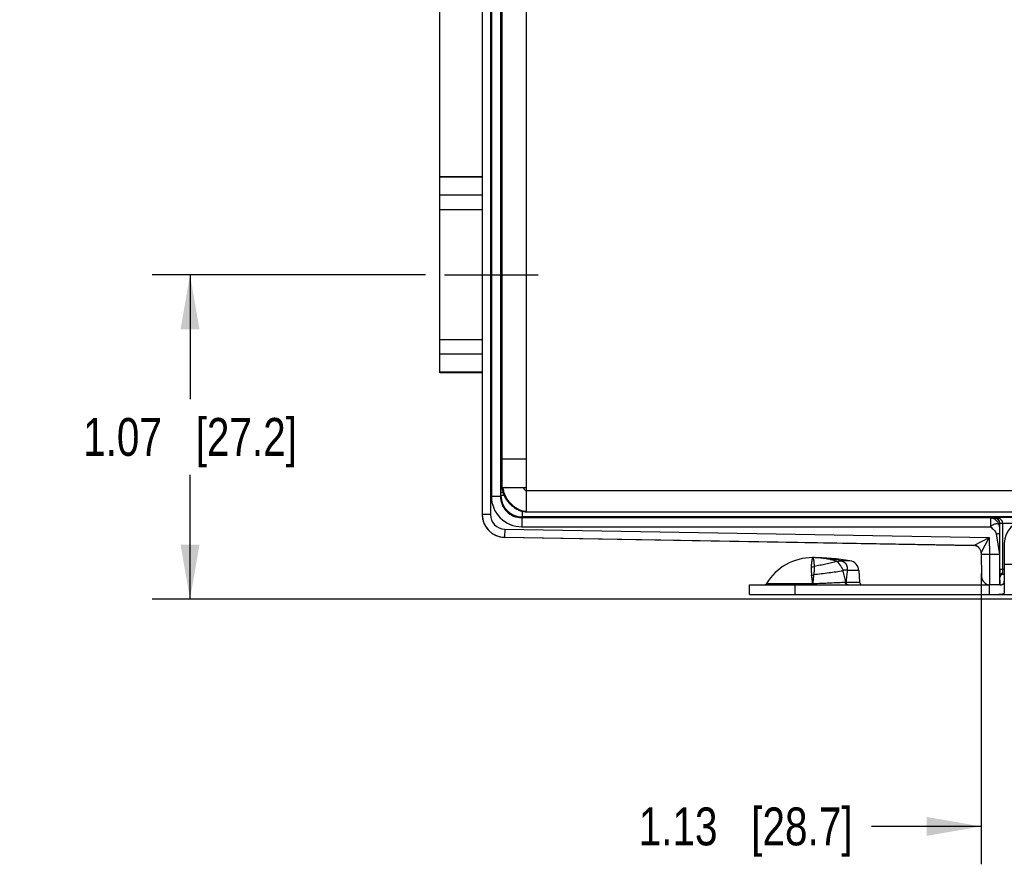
# Model space of a CAD drawing. Header units: inches. Extents: x 0 to 22, y 0 to 17.
# Tile 2 of 23: x 5.6 to 8.9, y 4.9 to 7.7. Entities that reach past the tile are written whole.
import ezdxf

# ---------------------------------------------------------------- set-up
doc = ezdxf.new("R2010")
doc.units = ezdxf.units.IN
doc.header["$LTSCALE"] = 1.21
doc.header["$MEASUREMENT"] = 0
doc.linetypes.add('CENTER', pattern=[0.6, 0.375, -0.075, 0.075, -0.075])
doc.layers.get('0').update_dxf_attribs({"linetype": 'CONTINUOUS'})
for name, color, linetype in [('02___PRT_ALL_AXES', 7, 'CONTINUOUS'), ('DIMENSIONS', 7, 'CONTINUOUS'), ('FEATURES', 7, 'CONTINUOUS')]:
    doc.layers.add(name, color=color, linetype=linetype)
doc.styles.get("Standard").update_dxf_attribs({"font": 'txt', "width": 0.8})
doc.dimstyles.new('DIMSTYLE_1', dxfattribs={"dimtxt": 0.125, "dimasz": 0.18, "dimexe": 0.125, "dimexo": 0.0625, "dimgap": 0.0625, "dimtad": 0, "dimtih": 1, "dimtoh": 1, "dimzin": 4, "dimdsep": 46, "dimtxsty": 'STANDARD', "dimblk": '_FILLED', "dimblk1": '_FILLED', "dimblk2": '_FILLED', "dimcen": 0.09, "dimadec": 0, "dimazin": 0, "dimtp": 0.001, "dimtm": 0.001, "dimtfac": 1, "dimtofl": 0, "dimtmove": 0, "dimatfit": 3, "dimldrblk": '_FILLED', "dimfxl": 1, "dimtolj": 1, "dimtzin": 4, "dimarcsym": 0})

# ---------------------------------------------------------------- blocks, each defined once
blk = doc.blocks.new('_FILLED')
at = {"color": 0, "linetype": 'BYBLOCK'}
blk.add_solid([(0, 0), (-1, 0.174), (-1, -0.174)], dxfattribs=at)
blk = doc.blocks.new('*D0')
at = {"layer": 'DIMENSIONS', "color": 2, "linetype": 'CONTINUOUS'}
for p, q in [((8.7849, 5.865), (8.7849, 4.9053)), ((9.9131, 5.8628), (9.9131, 4.9053)), ((8.7849, 5.0303), (8.4224, 5.0303)), ((9.9131, 5.0303), (10.2731, 5.0303))]:
    blk.add_line(p, q, dxfattribs=at)
at = {"layer": 'DIMENSIONS', "color": 2, "linetype": 'CONTINUOUS', "xscale": 0.18, "yscale": 0.18, "zscale": 0.18}
blk.add_blockref('_FILLED', (8.7849, 5.0303), dxfattribs=at)
at = {"layer": 'DIMENSIONS', "color": 2, "linetype": 'CONTINUOUS', "xscale": 0.18, "yscale": 0.18, "zscale": 0.18, "rotation": 180}
blk.add_blockref('_FILLED', (9.9131, 5.0303), dxfattribs=at)
at = {"layer": 'DIMENSIONS', "color": 2, "linetype": 'CONTINUOUS', "insert": (8.3599, 5.0928), "char_height": 0.125, "width": 1.125, "attachment_point": 3, "line_spacing_factor": 0.9}
blk.add_mtext('1.13{\\Ftxt.shx;\\W1.000000;\\H0.125000; }[28.7]', dxfattribs=at)
blk = doc.blocks.new('*D1')
at = {"layer": 'DIMENSIONS', "color": 2, "linetype": 'CONTINUOUS'}
for p, q in [((6.9496, 6.8508), (6.0471, 6.8508)), ((6.1721, 6.8508), (6.1721, 6.4406)), ((6.1721, 5.7803), (6.1721, 6.1906)), ((9.1035, 5.7803), (6.0471, 5.7803))]:
    blk.add_line(p, q, dxfattribs=at)
at = {"layer": 'DIMENSIONS', "color": 2, "linetype": 'CONTINUOUS', "xscale": 0.18, "yscale": 0.18, "zscale": 0.18}
for p, rotation in [((6.1721, 6.8508), 90.0001115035), ((6.1721, 5.7803), 270)]:
    blk.add_blockref('_FILLED', p, dxfattribs=dict(at, rotation=rotation))
at = {"layer": 'DIMENSIONS', "color": 2, "linetype": 'CONTINUOUS', "insert": (6.1721, 6.3781), "char_height": 0.125, "width": 1.125, "attachment_point": 2, "line_spacing_factor": 0.9}
blk.add_mtext('1.07{\\Ftxt.shx;\\W1.000000;\\H0.125000; }[27.2]', dxfattribs=at)
blk = doc.blocks.new('*D11')
at = {"layer": 'DIMENSIONS', "color": 2, "linetype": 'CONTINUOUS'}
for p, q in [((6.9971, 7.1277), (6.9971, 10.1243)), ((10.7001, 8.5959), (10.7001, 10.1243)), ((6.9971, 9.9993), (8.2236, 9.9993)), ((10.7001, 9.9993), (9.4736, 9.9993))]:
    blk.add_line(p, q, dxfattribs=at)
at = {"layer": 'DIMENSIONS', "color": 2, "linetype": 'CONTINUOUS', "xscale": 0.18, "yscale": 0.18, "zscale": 0.18, "rotation": 180}
blk.add_blockref('_FILLED', (6.9971, 9.9993), dxfattribs=at)
at = {"layer": 'DIMENSIONS', "color": 2, "linetype": 'CONTINUOUS', "xscale": 0.18, "yscale": 0.18, "zscale": 0.18}
blk.add_blockref('_FILLED', (10.7001, 9.9993), dxfattribs=at)
at = {"layer": 'DIMENSIONS', "color": 2, "linetype": 'CONTINUOUS', "insert": (8.8486, 10.0618), "char_height": 0.125, "width": 1.125, "attachment_point": 2, "line_spacing_factor": 0.9}
blk.add_mtext('3.70{\\Ftxt.shx;\\W1.000000;\\H0.125000; }[94.1]', dxfattribs=at)

msp = doc.modelspace()

# ---------------------------------------------------------------- linework, layer by layer
at = {"color": 7, "linetype": 'CONTINUOUS'}
for p, q in [((7.1371, 8.9701), (7.1371, 6.0596)), ((7.1641, 8.9701), (7.1641, 6.0596)), ((7.1673, 8.9104), (7.1673, 6.1192)), ((7.1973, 8.9104), (7.1973, 6.1192)), ((7.2031, 7.3989), (7.2007, 7.4009)), ((7.2006, 7.2436), (7.2006, 7.2994)), ((7.2031, 7.2867), (7.2006, 7.2846)), ((7.2016, 7.2855), (7.2016, 7.2688)), ((7.2016, 7.2688), (7.2006, 7.2688)), ((7.2018, 7.2558), (7.2006, 7.2558)), ((7.2018, 7.2558), (7.2018, 7.2558)), ((7.2002, 7.2242), (7.2005, 7.2308)), ((7.1992, 6.6104), (7.1992, 7.0912)), ((7.2005, 6.4708), (7.2002, 6.4775)), ((7.2006, 6.4022), (7.2006, 6.458)), ((7.2006, 6.4458), (7.2018, 6.4458)), ((7.2018, 6.4458), (7.2018, 6.4458)), ((7.2006, 6.4328), (7.2016, 6.4328)), ((7.2031, 6.4149), (7.2006, 6.4171)), ((7.2016, 6.4328), (7.2016, 6.4162)), ((7.2031, 6.3027), (7.2007, 6.3007)), ((7.2005, 6.2287), (7.2031, 6.2339)), ((7.1992, 6.1807), (7.2001, 6.1826)), ((7.2001, 6.1887), (7.2001, 6.1826)), ((7.2001, 6.1887), (7.2031, 6.1887)), ((7.2001, 6.1826), (7.2031, 6.1826)), ((7.2066, 6.1483), (7.206, 6.1483)), ((7.2157, 6.1483), (7.215, 6.1483)), ((7.1973, 6.1192), (7.1673, 6.1192)), ((7.1973, 6.1192), (7.1988, 6.1221)), ((7.1988, 6.1221), (7.1988, 6.1307)), ((7.2063, 6.1307), (7.1988, 6.1307)), ((7.2098, 6.1221), (7.1988, 6.1221)), ((7.1641, 6.0596), (7.1371, 6.0596)), ((7.2673, 6.0492), (7.2687, 6.0521)), ((7.2673, 6.0492), (7.2673, 6.0192)), ((7.2673, 6.0492), (8.8156, 6.0492)), ((7.2687, 6.0704), (7.2687, 6.0521)), ((9.1515, 6.0521), (7.2687, 6.0521)), ((8.8156, 6.0492), (8.8257, 6.0496)), ((8.8156, 6.0492), (8.8156, 6.0192)), ((8.8257, 6.0496), (8.8263, 6.0506)), ((8.8263, 6.0506), (9.1659, 6.0506)), ((7.2673, 6.0192), (8.8156, 6.0192)), ((8.8456, 6.0192), (8.8454, 5.9958)), ((8.8456, 6.0192), (8.8457, 6.0296)), ((8.8457, 6.0296), (8.846, 6.0301)), ((8.856, 6.0306), (8.846, 6.0304)), ((8.856, 6.0301), (8.846, 6.0301)), ((8.846, 5.8783), (8.846, 6.0301)), ((8.856, 6.0306), (8.9014, 6.0306)), ((8.856, 5.8783), (8.856, 6.0301)), ((7.2112, 6.0116), (7.2108, 5.9846)), ((7.2108, 5.9846), (8.7603, 5.9575)), ((8.7603, 5.957), (7.2108, 5.984)), ((7.2112, 6.0116), (8.8109, 5.9836)), ((8.7603, 5.9575), (8.8109, 5.9836)), ((8.7848, 5.9329), (8.8109, 5.9836)), ((8.8109, 5.9836), (8.8119, 5.9279)), ((8.8341, 5.9958), (8.8453, 5.9273)), ((8.8454, 5.9958), (8.8453, 5.9273)), ((8.7848, 5.933), (8.7862, 5.8544)), ((8.8119, 5.9279), (8.7849, 5.9275)), ((8.8453, 5.9273), (8.8119, 5.9279)), ((8.8119, 5.9279), (8.8127, 5.8279)), ((8.2672, 5.9143), (8.2678, 5.9142)), ((8.3084, 5.905), (8.3072, 5.9049)), ((8.3084, 5.905), (8.3211, 5.907)), ((8.3514, 5.9071), (8.3211, 5.9071)), ((8.3211, 5.907), (8.3211, 5.9071)), ((8.3286, 5.8747), (8.3273, 5.873)), ((8.3415, 5.8757), (8.3426, 5.8744)), ((8.3806, 5.8744), (8.3426, 5.8744)), ((8.8611, 5.8783), (8.846, 5.8783)), ((8.8461, 5.8278), (8.8461, 5.8573)), ((8.8561, 5.8651), (8.856, 5.8783)), ((8.8561, 5.8613), (8.8561, 5.8651)), ((8.8611, 5.8613), (8.8561, 5.8613)), ((8.0759, 5.8321), (8.2278, 5.8321)), ((8.2278, 5.8321), (8.2284, 5.8321)), ((8.2278, 5.8273), (8.2278, 5.8279)), ((8.2283, 5.8273), (8.2284, 5.8321)), ((8.3384, 5.8368), (8.3826, 5.8368)), ((8.8461, 5.8273), (8.8127, 5.8279))]:
    msp.add_line(p, q, dxfattribs=at)
at = {"color": 3, "linetype": 'CONTINUOUS'}
for p, q in [((7.2831, 6.0683), (7.2831, 8.9613)), ((7.2031, 6.1483), (7.2031, 8.8813)), ((7.2031, 6.2433), (7.2831, 6.2433)), ((7.2031, 6.1483), (7.2831, 6.1483)), ((7.2831, 6.1383), (9.2571, 6.1383)), ((7.2788, 6.0685), (7.2828, 6.0683)), ((7.2828, 6.0683), (9.1781, 6.0683))]:
    msp.add_line(p, q, dxfattribs=at)
msp.add_lwpolyline([(7.2598, 6.0732), (7.2664, 6.0709), (7.2788, 6.0685)], dxfattribs=at)
at = {"color": 7, "linetype": 'CONTINUOUS'}
for centre, radius, start, end in [((12.6743, 6.1309), 5.4756, 179.8173, 180.0012), ((7.2673, 6.1192), 0.1, 179.9957, 269.9973), ((7.2673, 6.1192), 0.07, 179.9866, 270.0005), ((7.2688, 6.1221), 0.07, 180.0022, 269.9958), ((7.2119, 6.0596), 0.0748, 180.008, 182.9613), ((7.2121, 6.059), 0.075, 180, 269), ((7.2124, 6.0596), 0.0753, 182.9633, 193.5794), ((7.2121, 6.0596), 0.048, 179.9994, 268.9984), ((7.2121, 6.0596), 0.075, 193.6056, 201.2518), ((7.212, 6.0595), 0.0749, 201.2534, 206.8242), ((7.2123, 6.0597), 0.0752, 206.8347, 215.8081), ((7.212, 6.0595), 0.0748, 215.8145, 219.8095), ((8.826, 6.0301), 0.03, 359.9991, 0.992), ((7.2122, 6.0597), 0.0752, 219.8195, 229.7812), ((7.2119, 6.0594), 0.0748, 229.7918, 232.3451), ((7.2122, 6.0598), 0.0752, 232.3566, 243.5295), ((7.2121, 6.0596), 0.075, 243.5485, 269), ((8.7598, 5.9325), 0.025, 47.977, 88.9945), ((8.7598, 5.9325), 0.025, 47.9594, 89.0009), ((8.7598, 5.932), 0.025, 1.0022, 89.0001), ((8.223, 5.9462), 0.0595, 269.9943, 279.9029), ((8.2281, 5.4897), 0.4276, 88.1973, 90.0002), ((8.2281, 5.6668), 0.2505, 85.9763, 89.9953), ((8.2281, 5.4905), 0.4268, 85.7974, 88.1968), ((8.2278, 5.6619), 0.2554, 85.3949, 85.9906), ((8.2277, 5.661), 0.2563, 84.9862, 85.395), ((8.2274, 5.658), 0.2594, 81.1784, 84.9823), ((8.2274, 5.4838), 0.4336, 77.5215, 85.7732), ((8.2264, 5.6512), 0.2663, 77.1869, 81.0501), ((8.2255, 5.6468), 0.2707, 76.2578, 77.198), ((8.2247, 5.6436), 0.274, 72.4758, 76.2551), ((8.2184, 5.9333), 0.0741, 275.0398, 280.0358), ((7.8408, 5.8058), 0.3878, 3.8885, 7.9613), ((8.8132, 5.8549), 0.027, 181, 269), ((10.7344, 5.8757), 1.8884, 179.92, 180.5542), ((8.8561, 5.8513), 0.01, 90, 180), ((8.0674, 5.8373), 0.01, 270, 328.5015), ((7.0384, 5.8328), 1.1894, 359.7612, 359.9636), ((8.3148, 6.593), 0.7566, 271.622, 271.7818), ((8.3926, 5.8373), 0.01, 183, 270)]:
    msp.add_arc(centre, radius, start, end, dxfattribs=at)
at = {"color": 3, "linetype": 'CONTINUOUS'}
for centre, radius, start, end in [((7.2533, 6.1483), 0.0502, 180.001, 180.9035), ((7.2539, 6.1483), 0.0509, 180.9033, 181.6671), ((7.252, 6.1498), 0.0469, 181.7665, 182.5709), ((7.2529, 6.1498), 0.0478, 182.5717, 183.6102), ((7.2821, 6.1133), 0.0428, 269.8503, 270.7809), ((7.2821, 6.1128), 0.0423, 270.7817, 271.3202)]:
    msp.add_arc(centre, radius, start, end, dxfattribs=at)
at = {"color": 7, "linetype": 'CONTINUOUS'}
for centre, major_axis, ratio, start_param, end_param in [((7.2011, 7.3428), (0, 0.074), 0.008727, -0.670764, 2.196724), ((7.2018, 7.2688), (0, 0.013), 0.008727, -4.712389, -3.141593), ((7.2019, 7.1214), (0, 0.135), 0.008727, -1.167917, 0), ((7.2004, 7.0912), (0, 0.135), 0.008727, 0.174533, 1.570796), ((7.2005, 7.2436), (0, 0.013), 0.008727, -2.96706, -1.570796), ((7.2004, 6.6104), (0, 0.135), 0.008727, -4.712389, -3.316126), ((7.2005, 6.458), (0, 0.013), 0.008727, -1.570796, -0.174533), ((7.2018, 6.4328), (0, 0.013), 0.008727, 0, 1.570796), ((7.2011, 6.3588), (0, 0.074), 0.008727, 0.944869, 3.812357), ((8.8462, 5.9273), (0, 0.1), 0.008726, 1.570644, 3.041273)]:
    msp.add_ellipse(centre, major_axis=major_axis, ratio=ratio, start_param=start_param, end_param=end_param, dxfattribs=at)
for points, knots in [([(7.2001, 6.1887), (7.2001, 6.1912), (7.2001, 6.1963), (7.2001, 6.2036), (7.2002, 6.2104), (7.2002, 6.2163), (7.2003, 6.2207), (7.2003, 6.2236), (7.2003, 6.2253), (7.2004, 6.2266), (7.2004, 6.2276), (7.2004, 6.2283), (7.2004, 6.2286), (7.2005, 6.2287)], [0, 0, 0, 0, 0.192915, 0.37861, 0.55011, 0.700938, 0.825417, 0.87627, 0.918863, 0.952805, 0.977774, 0.993547, 1, 1, 1, 1]), ([(7.1988, 6.1483), (7.1988, 6.1526), (7.1988, 6.1588), (7.1989, 6.1666), (7.1989, 6.1713), (7.199, 6.1751), (7.199, 6.1777), (7.1991, 6.1792), (7.1991, 6.18), (7.1992, 6.1804), (7.1992, 6.1807), (7.1992, 6.1807)], [0, 0, 0, 0, 0.400673, 0.571715, 0.717979, 0.836203, 0.923772, 0.955427, 0.978754, 0.993625, 1, 1, 1, 1]), ([(8.8156, 6.0492), (8.8172, 6.0492), (8.8206, 6.0485), (8.8258, 6.0466), (8.8309, 6.0433), (8.8357, 6.0393), (8.8397, 6.0345), (8.843, 6.0294), (8.8447, 6.0249), (8.8454, 6.0215), (8.8455, 6.0199), (8.8456, 6.0192)], [0, 0, 0, 0, 0.1053, 0.230674, 0.36234, 0.501276, 0.64022, 0.770815, 0.896305, 0.954796, 1, 1, 1, 1]), ([(8.8257, 6.0496), (8.8283, 6.0496), (8.8336, 6.0485), (8.8402, 6.0441), (8.8446, 6.0374), (8.8457, 6.0322), (8.8457, 6.0296)], [0, 0, 0, 0, 0.250084, 0.500171, 0.750077, 1, 1, 1, 1]), ([(8.846, 6.0301), (8.846, 6.0319), (8.8455, 6.0354), (8.8432, 6.0411), (8.8389, 6.0463), (8.8327, 6.0497), (8.8283, 6.0506), (8.8263, 6.0506)], [0, 0, 0, 0, 0.174092, 0.329669, 0.585524, 0.801132, 1, 1, 1, 1]), ([(8.856, 6.0306), (8.8559, 6.0324), (8.8551, 6.036), (8.8522, 6.0404), (8.8485, 6.0439), (8.843, 6.0472), (8.8355, 6.0499), (8.8293, 6.0506), (8.8263, 6.0506)], [0, 0, 0, 0, 0.139659, 0.273271, 0.400932, 0.524533, 0.764338, 1, 1, 1, 1]), ([(8.8456, 6.0192), (8.8455, 6.0206), (8.8451, 6.0232), (8.843, 6.0265), (8.8396, 6.0285), (8.8353, 6.029), (8.8305, 6.0283), (8.8264, 6.0266), (8.823, 6.0248), (8.8194, 6.0229), (8.8167, 6.021), (8.8156, 6.0192)], [0, 0, 0, 0, 0.105689, 0.201398, 0.297978, 0.40693, 0.533793, 0.676569, 0.75429, 0.836208, 1, 1, 1, 1]), ([(8.8156, 6.0192), (8.8192, 6.0156), (8.8253, 6.0108), (8.8318, 6.003), (8.8337, 5.9982), (8.8341, 5.9958)], [0, 0, 0, 0, 0.509508, 0.757073, 1, 1, 1, 1]), ([(8.8341, 5.9958), (8.8355, 5.996), (8.8381, 5.9964), (8.8417, 5.9966), (8.8438, 5.9965), (8.8454, 5.9961), (8.8454, 5.9958)], [0, 0, 0, 0, 0.375004, 0.693333, 0.908456, 1, 1, 1, 1]), ([(8.223, 5.8867), (8.223, 5.8857), (8.2229, 5.8837), (8.2229, 5.8806), (8.223, 5.8773), (8.2233, 5.8728), (8.224, 5.8668), (8.2246, 5.862), (8.2249, 5.8595)], [0, 0, 0, 0, 0.109796, 0.223971, 0.34258, 0.465599, 0.724548, 1, 1, 1, 1]), ([(8.2281, 5.9173), (8.228, 5.9173), (8.228, 5.9173), (8.2279, 5.9172), (8.2279, 5.9172), (8.2278, 5.917), (8.2277, 5.9168), (8.2276, 5.9165), (8.2274, 5.9162), (8.2273, 5.9158), (8.2271, 5.9151), (8.2268, 5.9142), (8.2265, 5.9128), (8.2262, 5.9112), (8.2258, 5.9094), (8.2254, 5.9074), (8.2249, 5.9042), (8.2243, 5.8996), (8.2236, 5.8934), (8.2232, 5.889), (8.223, 5.8867)], [0, 0, 0, 0, 0.002842, 0.004747, 0.007053, 0.012976, 0.020745, 0.03041, 0.041994, 0.055508, 0.070957, 0.107661, 0.152059, 0.204085, 0.263666, 0.330724, 0.405157, 0.575723, 0.774442, 1, 1, 1, 1]), ([(8.2281, 5.9173), (8.2282, 5.9173), (8.2284, 5.9173), (8.2287, 5.9172), (8.2291, 5.9169), (8.2294, 5.9166), (8.2297, 5.9161), (8.23, 5.9154), (8.2304, 5.9143), (8.2307, 5.913), (8.231, 5.9115), (8.2313, 5.9097), (8.2316, 5.9077), (8.2318, 5.9055), (8.2321, 5.903), (8.2324, 5.8993), (8.2328, 5.8942), (8.2331, 5.8899), (8.2333, 5.8876)], [0, 0, 0, 0, 0.009064, 0.018158, 0.037964, 0.049401, 0.062139, 0.09206, 0.128528, 0.171928, 0.222458, 0.280214, 0.345238, 0.417517, 0.497014, 0.58368, 0.778182, 1, 1, 1, 1]), ([(8.2333, 5.8876), (8.2333, 5.8866), (8.2334, 5.8846), (8.2334, 5.8816), (8.2332, 5.8783), (8.2329, 5.8738), (8.2323, 5.8677), (8.2317, 5.8629), (8.2313, 5.8604)], [0, 0, 0, 0, 0.105865, 0.21817, 0.336422, 0.460131, 0.721976, 1, 1, 1, 1]), ([(8.3072, 5.9049), (8.3015, 5.9034), (8.2898, 5.9004), (8.2717, 5.8961), (8.2527, 5.8919), (8.2398, 5.889), (8.2333, 5.8876)], [0, 0, 0, 0, 0.231262, 0.477986, 0.735848, 1, 1, 1, 1]), ([(8.3084, 5.905), (8.3088, 5.9047), (8.3095, 5.904), (8.3107, 5.9029), (8.3118, 5.9016), (8.313, 5.9001), (8.3143, 5.8986), (8.3156, 5.8969), (8.3169, 5.8951), (8.3182, 5.8931), (8.3196, 5.8911), (8.3215, 5.8883), (8.3239, 5.8845), (8.3265, 5.8798), (8.328, 5.8764), (8.3286, 5.8747)], [0, 0, 0, 0, 0.039285, 0.082686, 0.130083, 0.181349, 0.236293, 0.294577, 0.3559, 0.420118, 0.487046, 0.556315, 0.700293, 0.849087, 1, 1, 1, 1]), ([(8.3211, 5.907), (8.3219, 5.9068), (8.3237, 5.9064), (8.3258, 5.9057), (8.3275, 5.905), (8.3287, 5.9045), (8.3299, 5.9039), (8.3311, 5.9032), (8.3322, 5.9025), (8.3333, 5.9017), (8.3343, 5.9009), (8.3353, 5.9), (8.3361, 5.8991), (8.337, 5.8981), (8.3377, 5.8971), (8.3384, 5.8961), (8.339, 5.895), (8.3398, 5.8935), (8.3406, 5.8915), (8.3413, 5.889), (8.3417, 5.8865), (8.3419, 5.8839), (8.342, 5.8812), (8.3418, 5.8785), (8.3416, 5.8767), (8.3415, 5.8757)], [0, 0, 0, 0, 0.06325, 0.127021, 0.159023, 0.191143, 0.223254, 0.255142, 0.286998, 0.319066, 0.350608, 0.38112, 0.411242, 0.441384, 0.471513, 0.50159, 0.531629, 0.561651, 0.621742, 0.682171, 0.743364, 0.805693, 0.869229, 0.933959, 1, 1, 1, 1]), ([(8.2313, 5.8604), (8.2307, 5.8558), (8.2296, 5.8464), (8.2288, 5.837), (8.2284, 5.8321)], [0, 0, 0, 0, 0.485175, 1, 1, 1, 1]), ([(8.3273, 5.873), (8.32, 5.8719), (8.3049, 5.8697), (8.2815, 5.8666), (8.2567, 5.8635), (8.2399, 5.8614), (8.2313, 5.8604)], [0, 0, 0, 0, 0.227444, 0.473727, 0.733305, 1, 1, 1, 1]), ([(8.3273, 5.873), (8.3283, 5.8701), (8.3303, 5.8642), (8.3334, 5.8521), (8.3352, 5.8429), (8.3362, 5.8367)], [0, 0, 0, 0, 0.25017, 0.500185, 1, 1, 1, 1]), ([(8.3286, 5.8747), (8.3287, 5.8748), (8.329, 5.875), (8.3293, 5.8753), (8.3297, 5.8756), (8.3303, 5.8759), (8.331, 5.8762), (8.3321, 5.8767), (8.3335, 5.877), (8.3352, 5.8773), (8.3367, 5.8773), (8.3378, 5.8772), (8.3386, 5.8771), (8.3394, 5.8769), (8.3404, 5.8766), (8.3411, 5.8762), (8.3415, 5.8757)], [0, 0, 0, 0, 0.03495, 0.069485, 0.103678, 0.137428, 0.20391, 0.269427, 0.39775, 0.522524, 0.643872, 0.703389, 0.762257, 0.820625, 0.878925, 1, 1, 1, 1]), ([(8.3426, 5.8744), (8.3421, 5.8713), (8.3412, 5.8651), (8.3397, 5.8526), (8.3389, 5.8431), (8.3384, 5.8368)], [0, 0, 0, 0, 0.247928, 0.497558, 1, 1, 1, 1]), ([(8.8561, 5.8651), (8.8548, 5.8651), (8.8523, 5.8647), (8.849, 5.8631), (8.8467, 5.8605), (8.8461, 5.8584), (8.8461, 5.8573)], [0, 0, 0, 0, 0.277216, 0.539647, 0.778843, 1, 1, 1, 1]), ([(8.2284, 5.8321), (8.2382, 5.8323), (8.2528, 5.8328), (8.2721, 5.8335), (8.2904, 5.8343), (8.3117, 5.8353), (8.3284, 5.8363), (8.3362, 5.8367)], [0, 0, 0, 0, 0.272723, 0.406137, 0.536078, 0.78119, 1, 1, 1, 1]), ([(8.343, 5.8273), (8.3425, 5.8273), (8.3417, 5.8274), (8.3404, 5.828), (8.3393, 5.8289), (8.3383, 5.83), (8.3375, 5.8315), (8.3368, 5.8331), (8.3364, 5.8349), (8.3363, 5.8361), (8.3362, 5.8367)], [0, 0, 0, 0, 0.100605, 0.205668, 0.317878, 0.438869, 0.568974, 0.707308, 0.852071, 1, 1, 1, 1]), ([(8.3428, 5.828), (8.3422, 5.8284), (8.3413, 5.8291), (8.3403, 5.8304), (8.3394, 5.8319), (8.3388, 5.8336), (8.3385, 5.8354), (8.3384, 5.8363), (8.3384, 5.8368)], [0, 0, 0, 0, 0.220186, 0.338775, 0.462917, 0.725342, 0.86203, 1, 1, 1, 1]), ([(8.3455, 5.8273), (8.345, 5.8273), (8.3441, 5.8274), (8.3432, 5.8278), (8.3428, 5.828)], [0, 0, 0, 0, 0.491068, 1, 1, 1, 1])]:
    msp.add_open_spline(points, degree=3, knots=knots, dxfattribs=at)
for points in [[(7.2029, 6.2191), (7.2013, 6.222), (7.2005, 6.2254), (7.2005, 6.2287)], [(7.2029, 6.1677), (7.2005, 6.1715), (7.1992, 6.1762), (7.1992, 6.1807)], [(7.2001, 6.1826), (7.2001, 6.1787), (7.2011, 6.1748), (7.2028, 6.1713)], [(8.783, 5.9418), (8.7816, 5.9453), (8.7794, 5.9486), (8.7766, 5.9511)], [(8.7848, 5.933), (8.7848, 5.936), (8.7842, 5.939), (8.783, 5.9418)]]:
    msp.add_open_spline(points, degree=3, dxfattribs=at)
at = {"color": 3, "linetype": 'CONTINUOUS'}
for points, knots in [([(7.2031, 6.1468), (7.2032, 6.1431), (7.2043, 6.1355), (7.208, 6.1243), (7.2135, 6.1135), (7.2206, 6.1033), (7.229, 6.0939), (7.2385, 6.0855), (7.2487, 6.0785), (7.2561, 6.0748), (7.2598, 6.0732)], [0, 0, 0, 0, 0.115276, 0.235203, 0.359738, 0.487813, 0.617769, 0.747684, 0.875641, 1, 1, 1, 1]), ([(7.2052, 6.1468), (7.2054, 6.1435), (7.2065, 6.1368), (7.2099, 6.1269), (7.2147, 6.1172), (7.2208, 6.1078), (7.2281, 6.099), (7.2362, 6.0909), (7.245, 6.0838), (7.2514, 6.0799), (7.2546, 6.0781)], [0, 0, 0, 0, 0.112413, 0.230953, 0.355053, 0.483339, 0.613985, 0.744964, 0.874247, 1, 1, 1, 1]), ([(7.2726, 6.1483), (7.2728, 6.1476), (7.2734, 6.1463), (7.2741, 6.145), (7.2746, 6.1443)], [0, 0, 0, 0, 0.475778, 1, 1, 1, 1]), ([(7.2746, 6.1443), (7.2751, 6.1435), (7.2763, 6.142), (7.278, 6.1404), (7.2795, 6.1394), (7.2807, 6.1388), (7.2819, 6.1384), (7.2827, 6.1383), (7.2831, 6.1383)], [0, 0, 0, 0, 0.266482, 0.528594, 0.653861, 0.773868, 0.888745, 1, 1, 1, 1]), ([(7.2546, 6.0781), (7.2559, 6.0775), (7.2608, 6.075), (7.266, 6.073), (7.27, 6.072)], [0, 0, 0, 0, 0.257068, 1, 1, 1, 1]), ([(7.27, 6.072), (7.271, 6.0718), (7.2749, 6.0709), (7.279, 6.0704), (7.282, 6.0704)], [0, 0, 0, 0, 0.255264, 1, 1, 1, 1])]:
    msp.add_open_spline(points, degree=3, knots=knots, dxfattribs=at)
at = {"layer": '02___PRT_ALL_AXES', "color": 7, "linetype": 'CONTINUOUS'}
for p, q in [((6.9971, 6.5275), (6.9971, 7.1742)), ((7.1371, 7.1742), (6.9971, 7.1742)), ((7.1371, 7.1723), (6.9971, 7.1723)), ((7.2031, 7.1723), (7.1994, 7.1723)), ((7.2031, 7.1742), (7.1995, 7.1742)), ((7.1371, 7.1133), (6.9971, 7.1133)), ((7.2031, 7.1133), (7.1992, 7.1133)), ((7.1371, 7.0652), (6.9971, 7.0652)), ((7.2031, 7.0652), (7.1992, 7.0652)), ((7.1371, 6.6365), (6.9971, 6.6365)), ((7.2031, 6.6365), (7.1992, 6.6365)), ((7.1371, 6.5883), (6.9971, 6.5883)), ((7.2031, 6.5883), (7.1992, 6.5883)), ((7.1371, 6.5293), (6.9971, 6.5293)), ((7.1371, 6.5275), (6.9971, 6.5275)), ((7.2031, 6.5293), (7.1994, 6.5293)), ((7.2031, 6.5275), (7.1995, 6.5275)), ((8.8611, 5.8953), (8.9529, 5.8953)), ((8.3806, 5.8744), (8.3826, 5.8368))]:
    msp.add_line(p, q, dxfattribs=at)
at = {"layer": '02___PRT_ALL_AXES', "color": 7, "linetype": 'CENTER'}
msp.add_line((7.0121, 6.8508), (7.3221, 6.8508), dxfattribs=at)
at = {"layer": '02___PRT_ALL_AXES', "color": 7, "linetype": 'CONTINUOUS'}
for centre, radius, start, end in [((8.2281, 5.7388), 0.1785, 90, 148.5015), ((8.2281, 5.1673), 0.75, 80.5349, 90), ((8.3457, 5.8726), 0.035, 3, 80.5349)]:
    msp.add_arc(centre, radius, start, end, dxfattribs=at)
at = {"layer": 'FEATURES', "color": 7, "linetype": 'CONTINUOUS'}
for p, q in [((8.8611, 5.9643), (8.8611, 5.8031)), ((8.0201, 5.8273), (8.8127, 5.8273)), ((8.0201, 5.7953), (8.0201, 5.8273)), ((8.1701, 5.7953), (8.1701, 5.8273)), ((8.8111, 5.8273), (8.8111, 5.7953)), ((8.0201, 5.7953), (9.1466, 5.7953))]:
    msp.add_line(p, q, dxfattribs=at)
for centre, radius, start, end in [((8.9361, 5.9643), 0.075, 90, 180), ((8.8437, 5.8838), 0.0565, 272.4074, 273.4399)]:
    msp.add_arc(centre, radius, start, end, dxfattribs=at)
for points, knots in [([(8.8471, 5.8274), (8.8482, 5.8275), (8.8503, 5.8277), (8.8529, 5.8282), (8.8546, 5.8287), (8.8558, 5.8292), (8.8569, 5.8298), (8.8578, 5.8305), (8.8586, 5.8313), (8.8593, 5.8322), (8.8599, 5.8332), (8.8605, 5.8346), (8.861, 5.8367), (8.8611, 5.8384), (8.8611, 5.8393)], [0, 0, 0, 0, 0.159248, 0.300725, 0.365158, 0.425814, 0.483258, 0.538239, 0.591674, 0.644581, 0.69799, 0.752854, 0.86985, 1, 1, 1, 1]), ([(8.8611, 5.8031), (8.8611, 5.8024), (8.861, 5.8014), (8.8605, 5.8001), (8.86, 5.7993), (8.8593, 5.7986), (8.8585, 5.7979), (8.8576, 5.7973), (8.8565, 5.7968), (8.8552, 5.7964), (8.8538, 5.7961), (8.8523, 5.7958), (8.8507, 5.7956), (8.8489, 5.7955), (8.8463, 5.7953), (8.8443, 5.7953), (8.8429, 5.7953)], [0, 0, 0, 0, 0.092746, 0.136403, 0.179736, 0.224089, 0.270754, 0.320843, 0.375217, 0.43449, 0.499045, 0.569085, 0.644658, 0.725709, 0.812102, 1, 1, 1, 1])]:
    msp.add_open_spline(points, degree=3, knots=knots, dxfattribs=at)

# ---------------------------------------------------------------- dimensions: what is measured, and where the dimension line sits
at = {"layer": 'DIMENSIONS', "color": 2, "linetype": 'CONTINUOUS'}
dim = msp.add_linear_dim(base=(10.7001, 9.9993), p1=(6.9971, 7.0652), p2=(10.7001, 8.5334), dimstyle='DIMSTYLE_1', dxfattribs=at)
dim.commit()
dim.dimension.update_dxf_attribs({"geometry": '*D11', "text_midpoint": (8.8486, 9.9993), "dimtype": 160})
for base, p1, p2, angle, picture, middle in [((6.1721, 6.8508), (9.166, 5.7803), (7.0121, 6.8508), 90, '*D1', (6.1721, 6.3156)), ((8.7849, 5.0303), (9.9131, 5.9253), (8.7849, 5.9275), 180, '*D0', (7.7974, 5.0303))]:
    dim = msp.add_linear_dim(base=base, p1=p1, p2=p2, angle=angle, dimstyle='DIMSTYLE_1', dxfattribs=at)
    dim.commit()
    dim.dimension.update_dxf_attribs({"geometry": picture, "text_midpoint": middle, "dimtype": 160})

doc.saveas('drawing.dxf')
